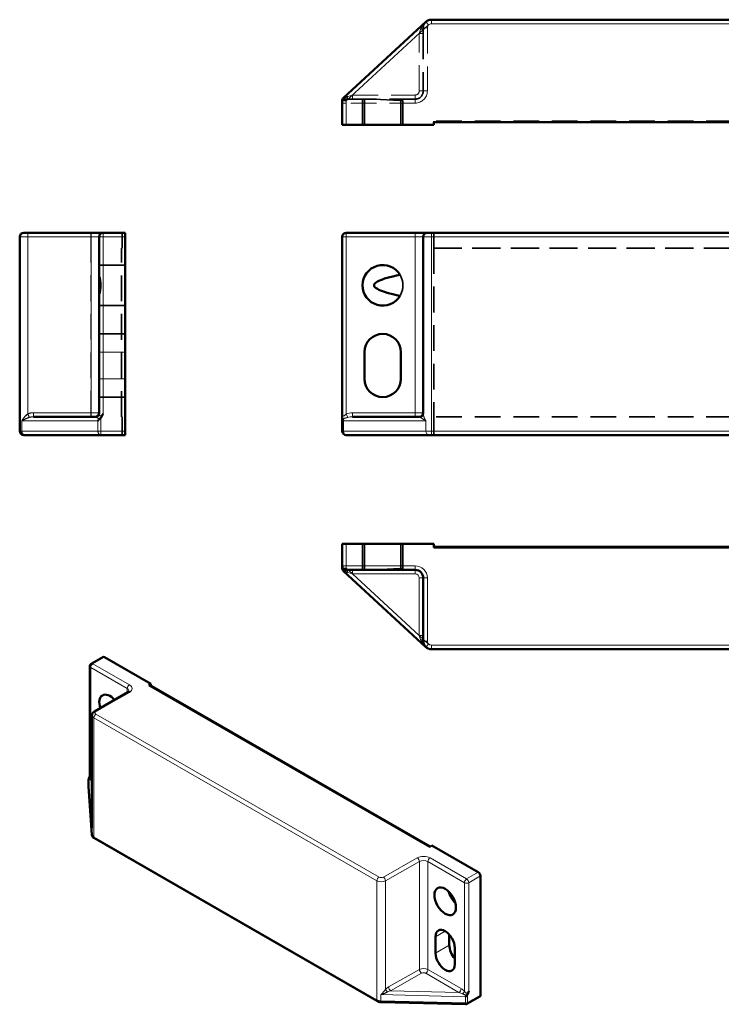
# Model space of a CAD drawing. Header units: millimetres. Extents: x 11 to 184, y 11 to 132.
# Tile 1 of 2: x 11 to 97, y 11 to 132. Entities that reach past the tile are written whole.
import ezdxf

# ---------------------------------------------------------------- set-up
doc = ezdxf.new("R2010")
doc.units = ezdxf.units.MM
doc.header["$LTSCALE"] = 0.5
doc.linetypes.add('CACHE', pattern=[9.525, 6.35, -3.175])
for name, color, linetype, lineweight in [('Arêtes cachées(ISO)', 6, 'CACHE', 35), ('Arêtes tangentes cachées(ISO)', 6, 'CACHE', 18), ('Arêtes tangentes visibles(ISO)', 7, 'Continuous', 18), ('Arêtes visibles(ISO)', 7, 'Continuous', 50)]:
    doc.layers.add(name, color=color, linetype=linetype, lineweight=lineweight)

msp = doc.modelspace()

# ---------------------------------------------------------------- linework, layer by layer
at = {"layer": 'Arêtes cachées(ISO)'}
for p, q in [((60.32, 131.34), (60.32, 130.64)), ((60.32, 130.64), (60.32, 123.54)), ((51.59, 122.54), (50.81, 122.54)), ((59.32, 122.54), (51.59, 122.54)), ((52.81, 122.54), (52.81, 119.34)), ((53.06, 122.54), (53.06, 119.34)), ((54.25, 122.54), (57.81, 122.33)), ((57.56, 122.54), (57.56, 119.34)), ((57.81, 122.33), (57.81, 119.34)), ((61.61, 119.79), (61.61, 119.69)), ((127, 119.79), (61.61, 119.79)), ((23.05, 106.03), (23.15, 106.03)), ((23.05, 106.03), (23.05, 106.03)), ((23.15, 106.03), (23.15, 104.13)), ((61.61, 106.03), (127, 106.03)), ((61.61, 106.03), (61.61, 106.03)), ((61.61, 104.13), (61.61, 106.03)), ((127, 106.03), (61.61, 106.03)), ((23.05, 83.29), (23.05, 104.13)), ((23.15, 104.13), (23.05, 104.13)), ((61.61, 104.13), (127, 104.13)), ((61.61, 104.13), (61.61, 104.13)), ((127, 104.13), (61.61, 104.13)), ((61.61, 104.13), (61.61, 83.29)), ((23.5, 102.03), (20.3, 102.03)), ((23.5, 97.03), (20.3, 97.03)), ((20.3, 93.53), (23.5, 93.53)), ((20.3, 85.73), (23.5, 85.73)), ((23.15, 83.29), (23.05, 83.29)), ((23.15, 83.29), (23.15, 81.03)), ((127, 83.29), (61.61, 83.29)), ((61.61, 81.03), (61.61, 83.29)), ((52.81, 64.38), (52.81, 67.58)), ((53.06, 64.38), (53.06, 67.58)), ((57.56, 64.38), (57.56, 67.58)), ((57.81, 64.59), (57.81, 67.58)), ((54.25, 64.38), (57.81, 64.59))]:
    msp.add_line(p, q, dxfattribs=at)
at = {"layer": 'Arêtes cachées(ISO)', "flags": 128}
for points in [[(60.64, 132.08), (60.62, 132.06), (60.59, 132.03), (60.57, 132.01), (60.55, 131.98), (60.53, 131.96), (60.51, 131.93), (60.49, 131.91), (60.47, 131.88), (60.45, 131.85), (60.44, 131.82), (60.42, 131.79), (60.41, 131.76), (60.39, 131.73), (60.38, 131.7), (60.37, 131.67), (60.36, 131.63), (60.35, 131.6), (60.34, 131.56), (60.33, 131.53), (60.33, 131.49), (60.32, 131.46), (60.32, 131.42), (60.32, 131.38), (60.32, 131.34)], [(50.81, 122.54), (50.78, 122.54), (50.74, 122.54), (50.71, 122.53), (50.68, 122.53), (50.65, 122.52), (50.62, 122.51), (50.59, 122.49), (50.56, 122.48), (50.53, 122.46), (50.5, 122.44), (50.48, 122.42), (50.45, 122.4), (50.43, 122.37), (50.41, 122.35), (50.39, 122.32), (50.37, 122.29), (50.36, 122.26), (50.34, 122.23), (50.33, 122.2), (50.32, 122.17), (50.32, 122.14), (50.31, 122.11), (50.31, 122.08), (50.31, 122.04)], [(57.44, 122.54), (57.47, 122.53), (57.5, 122.51), (57.53, 122.5), (57.55, 122.48), (57.58, 122.47), (57.6, 122.45), (57.62, 122.44), (57.64, 122.43), (57.66, 122.41), (57.68, 122.4), (57.7, 122.39), (57.71, 122.38), (57.73, 122.37), (57.74, 122.37), (57.75, 122.36), (57.77, 122.35), (57.78, 122.35), (57.78, 122.34), (57.79, 122.34), (57.8, 122.33), (57.8, 122.33), (57.8, 122.33), (57.81, 122.33), (57.81, 122.33)], [(20.3, 98.24), (20.33, 98.33), (20.36, 98.44), (20.39, 98.54), (20.42, 98.64), (20.44, 98.75), (20.46, 98.86), (20.48, 98.97), (20.49, 99.08), (20.5, 99.2), (20.51, 99.31), (20.52, 99.42), (20.52, 99.53), (20.52, 99.64), (20.51, 99.76), (20.5, 99.87), (20.49, 99.98), (20.48, 100.09), (20.46, 100.21), (20.44, 100.31), (20.42, 100.42), (20.39, 100.53), (20.36, 100.63), (20.33, 100.73), (20.3, 100.83)], [(57.44, 98.24), (57.5, 98.33), (57.55, 98.44), (57.6, 98.54), (57.64, 98.64), (57.68, 98.75), (57.71, 98.86), (57.74, 98.97), (57.77, 99.08), (57.78, 99.2), (57.8, 99.31), (57.8, 99.42), (57.81, 99.53), (57.8, 99.64), (57.8, 99.76), (57.78, 99.87), (57.77, 99.98), (57.74, 100.09), (57.71, 100.21), (57.68, 100.31), (57.64, 100.42), (57.6, 100.53), (57.55, 100.63), (57.5, 100.73), (57.44, 100.83)], [(20.52, 83.17), (20.52, 83.17), (20.51, 83.17), (20.51, 83.16), (20.51, 83.16), (20.5, 83.16), (20.5, 83.15), (20.5, 83.15), (20.49, 83.15), (20.49, 83.14), (20.49, 83.14), (20.49, 83.14), (20.48, 83.13), (20.48, 83.13), (20.48, 83.13), (20.47, 83.12), (20.47, 83.12), (20.46, 83.12), (20.46, 83.11), (20.46, 83.11), (20.45, 83.11), (20.45, 83.1), (20.45, 83.1), (20.44, 83.1), (20.44, 83.1)], [(20.8, 83.67), (20.79, 83.65), (20.78, 83.63), (20.77, 83.6), (20.76, 83.58), (20.75, 83.56), (20.74, 83.54), (20.73, 83.52), (20.71, 83.49), (20.7, 83.47), (20.69, 83.45), (20.68, 83.43), (20.67, 83.41), (20.66, 83.39), (20.65, 83.37), (20.64, 83.35), (20.62, 83.33), (20.61, 83.31), (20.6, 83.29), (20.59, 83.27), (20.58, 83.25), (20.56, 83.23), (20.55, 83.21), (20.53, 83.19), (20.52, 83.17)], [(57.81, 64.59), (57.81, 64.59), (57.8, 64.59), (57.8, 64.59), (57.8, 64.59), (57.79, 64.58), (57.78, 64.58), (57.78, 64.57), (57.77, 64.57), (57.75, 64.56), (57.74, 64.55), (57.73, 64.54), (57.71, 64.54), (57.7, 64.53), (57.68, 64.52), (57.66, 64.5), (57.64, 64.49), (57.62, 64.48), (57.6, 64.47), (57.58, 64.45), (57.55, 64.44), (57.53, 64.42), (57.5, 64.41), (57.47, 64.39), (57.44, 64.38)]]:
    msp.add_lwpolyline(points, dxfattribs=at)
at = {"layer": 'Arêtes cachées(ISO)'}
msp.add_arc((59.32, 123.54), 1, 270, 0, dxfattribs=at)
msp.add_ellipse((20.52, 82.79), major_axis=(0.458, 0.458), ratio=0.437897, start_param=1.317782, end_param=1.98354, dxfattribs=at)
at = {"layer": 'Arêtes tangentes cachées(ISO)'}
for p, q in [((59.82, 130.64), (59.99, 131.15)), ((60.32, 130.64), (59.82, 130.64)), ((59.82, 123.54), (59.82, 130.64)), ((60.82, 131.34), (60.32, 131.34)), ((60.82, 131.34), (60.82, 123.54)), ((50.99, 122.85), (51.59, 123.04)), ((51.59, 123.04), (51.59, 122.54)), ((51.59, 123.04), (59.32, 123.04)), ((59.32, 122.54), (59.32, 123.04)), ((60.32, 123.54), (59.82, 123.54)), ((60.82, 123.54), (60.32, 123.54)), ((50.31, 122.04), (50.81, 122.04)), ((50.81, 122.54), (50.81, 122.32)), ((59.32, 122.04), (50.81, 122.04)), ((59.32, 122.04), (59.32, 122.54)), ((11.5, 106.03), (11.5, 105.53)), ((19.3, 106.03), (19.3, 105.53)), ((11.5, 83.64), (11.5, 105.53)), ((19.3, 105.53), (19.3, 83.79)), ((20.3, 91.28), (23.5, 91.28)), ((20.3, 87.98), (23.5, 87.98)), ((10.77, 81.53), (10.77, 82.79)), ((11.5, 83.64), (11.69, 83.22)), ((12.21, 83.79), (12.21, 83.29)), ((12.21, 83.79), (12.21, 83.79)), ((19.3, 83.79), (19.3, 83.29)), ((20.15, 81.53), (20.15, 82.79)), ((20.15, 82.79), (20.15, 82.79)), ((20.52, 83.17), (20.52, 81.53)), ((20.8, 83.67), (20.8, 83.67)), ((20.52, 81.03), (20.52, 81.53)), ((50.81, 64.59), (50.31, 64.59)), ((50.81, 64.59), (50.47, 64.23)), ((50.81, 64.59), (51.59, 63.88)), ((59.82, 56.28), (60.98, 55.21)), ((60.64, 54.84), (60.98, 55.21))]:
    msp.add_line(p, q, dxfattribs=at)
at = {"layer": 'Arêtes tangentes cachées(ISO)', "flags": 128}
for points in [[(59.99, 131.15), (60.01, 131.2), (60.02, 131.24), (60.04, 131.28), (60.06, 131.32), (60.08, 131.36), (60.1, 131.4), (60.13, 131.45), (60.15, 131.49), (60.17, 131.53), (60.2, 131.57), (60.23, 131.61), (60.25, 131.64), (60.28, 131.68), (60.31, 131.72), (60.34, 131.76), (60.37, 131.8), (60.4, 131.83), (60.43, 131.87), (60.47, 131.91), (60.5, 131.94), (60.53, 131.98), (60.57, 132.01), (60.6, 132.05), (60.64, 132.08)], [(50.31, 122.41), (50.34, 122.43), (50.37, 122.46), (50.39, 122.48), (50.42, 122.51), (50.45, 122.53), (50.48, 122.56), (50.51, 122.58), (50.54, 122.6), (50.56, 122.62), (50.59, 122.65), (50.62, 122.67), (50.65, 122.68), (50.68, 122.7), (50.71, 122.72), (50.74, 122.74), (50.77, 122.75), (50.79, 122.77), (50.82, 122.78), (50.85, 122.8), (50.88, 122.81), (50.9, 122.82), (50.93, 122.83), (50.96, 122.84), (50.99, 122.85)], [(10.77, 82.79), (10.79, 82.83), (10.81, 82.87), (10.84, 82.91), (10.86, 82.95), (10.89, 82.99), (10.91, 83.02), (10.94, 83.06), (10.97, 83.1), (10.99, 83.14), (11.02, 83.18), (11.05, 83.22), (11.08, 83.25), (11.11, 83.29), (11.15, 83.33), (11.18, 83.36), (11.21, 83.4), (11.25, 83.43), (11.28, 83.47), (11.32, 83.5), (11.35, 83.53), (11.39, 83.56), (11.43, 83.59), (11.46, 83.62), (11.5, 83.64)], [(11.69, 83.22), (11.65, 83.2), (11.61, 83.19), (11.57, 83.17), (11.52, 83.16), (11.48, 83.14), (11.44, 83.13), (11.4, 83.11), (11.36, 83.09), (11.32, 83.07), (11.28, 83.06), (11.24, 83.04), (11.2, 83.02), (11.16, 83), (11.12, 82.98), (11.09, 82.96), (11.05, 82.94), (11.01, 82.93), (10.97, 82.91), (10.94, 82.89), (10.9, 82.87), (10.87, 82.85), (10.83, 82.83), (10.8, 82.81), (10.77, 82.79)], [(20.44, 83.1), (20.41, 83.09), (20.39, 83.09), (20.36, 83.09), (20.34, 83.09), (20.31, 83.09), (20.29, 83.1), (20.26, 83.1), (20.24, 83.1), (20.22, 83.11), (20.2, 83.11), (20.18, 83.12), (20.16, 83.12), (20.14, 83.13), (20.12, 83.14), (20.11, 83.14), (20.09, 83.15), (20.08, 83.16), (20.06, 83.17), (20.05, 83.17), (20.04, 83.18), (20.03, 83.19), (20.01, 83.2), (20, 83.2), (20, 83.21)], [(20.3, 83.63), (20.3, 83.61), (20.31, 83.58), (20.31, 83.55), (20.32, 83.52), (20.33, 83.5), (20.34, 83.47), (20.35, 83.45), (20.37, 83.43), (20.38, 83.41), (20.4, 83.4), (20.43, 83.4), (20.45, 83.4), (20.47, 83.4), (20.5, 83.42), (20.53, 83.43), (20.56, 83.45), (20.58, 83.48), (20.61, 83.5), (20.64, 83.53), (20.67, 83.56), (20.71, 83.59), (20.74, 83.62), (20.77, 83.64), (20.8, 83.67)]]:
    msp.add_lwpolyline(points, dxfattribs=at)
at = {"layer": 'Arêtes tangentes cachées(ISO)'}
for centre, radius, start, end in [((61.32, 131.34), 0.5, 132.703, 180), ((59.32, 123.54), 0.5, 270, 0), ((59.32, 123.54), 1.5, 270, 0)]:
    msp.add_arc(centre, radius, start, end, dxfattribs=at)
for centre, major_axis, ratio, start_param, end_param in [((59.82, 131.34), (0.5, 0), 0.405954, 5.070847, 6.283185), ((50.81, 123.04), (0, -0.5), 0.388824, 0, 1.172047), ((12.21, 82.79), (-1.36, 0), 0.734879, 4.712389, 5.256079), ((12.21, 82.79), (-0.993, 0), 0.503358, 4.712389, 5.256079), ((19.8, 82.79), (0, 0.5), 0.734879, 5.726541, 6.283185), ((19.8, 83.64), (0.5, 0), 0.921312, 5.111138, 6.283185), ((11.13, 81.53), (0, -0.5), 0.734879, 4.712389, 6.283185), ((20.52, 81.53), (0, -0.5), 0.734879, 4.712389, 6.283185)]:
    msp.add_ellipse(centre, major_axis=major_axis, ratio=ratio, start_param=start_param, end_param=end_param, dxfattribs=at)
at = {"layer": 'Arêtes tangentes visibles(ISO)'}
for p, q in [((50.81, 122.32), (60.98, 131.71)), ((60.98, 131.71), (60.64, 132.08)), ((61.32, 131.84), (61.32, 132.34)), ((61.32, 131.84), (127.22, 131.84)), ((50.31, 122.32), (50.81, 122.32)), ((50.47, 122.69), (50.81, 122.32)), ((50.81, 119.34), (50.81, 122.32)), ((20.8, 105.53), (20.8, 106.03)), ((50.81, 106.03), (50.81, 105.53)), ((59.32, 105.53), (59.32, 106.03)), ((61.32, 105.53), (61.32, 106.03)), ((11.49, 105.53), (10.5, 105.53)), ((11.49, 105.53), (11.49, 83.64)), ((11.49, 105.53), (19.31, 105.53)), ((19.31, 105.53), (19.31, 83.79)), ((19.31, 105.53), (20.3, 105.53)), ((20.8, 105.53), (20.3, 105.53)), ((20.8, 83.67), (20.8, 105.53)), ((20.8, 105.53), (23.5, 105.53)), ((50.31, 105.53), (50.81, 105.53)), ((50.81, 105.53), (59.32, 105.53)), ((50.81, 83.64), (50.81, 105.53)), ((59.32, 105.53), (59.32, 83.79)), ((59.32, 105.53), (60.32, 105.53)), ((61.32, 105.53), (60.32, 105.53)), ((61.32, 81.53), (61.32, 105.53)), ((61.32, 105.53), (127.22, 105.53)), ((10.76, 82.79), (10.76, 81.53)), ((10.76, 82.79), (20.15, 82.79)), ((19.31, 83.79), (12.21, 83.79)), ((20.3, 83.79), (19.31, 83.79)), ((20.15, 82.79), (20.15, 81.53)), ((20.52, 81.53), (20.52, 83.18)), ((50.47, 82.79), (60.64, 82.79)), ((50.47, 81.53), (50.47, 82.79)), ((50.81, 83.64), (50.99, 83.21)), ((51.59, 83.79), (51.59, 83.29)), ((59.32, 83.79), (51.59, 83.79)), ((59.32, 83.29), (59.32, 83.79)), ((60.32, 83.79), (59.32, 83.79)), ((60.64, 81.53), (60.64, 82.79)), ((10.5, 81.53), (10.76, 81.53)), ((20.15, 81.53), (10.76, 81.53)), ((20.52, 81.53), (20.15, 81.53)), ((23.5, 81.53), (20.52, 81.53)), ((20.52, 81.03), (20.52, 81.53)), ((50.47, 81.53), (50.31, 81.53)), ((60.64, 81.53), (50.47, 81.53)), ((60.64, 81.53), (61.32, 81.53)), ((61.32, 81.03), (61.32, 81.53)), ((127.22, 81.53), (61.32, 81.53)), ((50.81, 64.88), (50.81, 67.58)), ((50.81, 64.88), (50.31, 64.88)), ((59.32, 64.88), (50.81, 64.88)), ((50.81, 64.88), (50.81, 64.38)), ((59.32, 64.38), (59.32, 64.88)), ((51.59, 63.88), (50.99, 64.07)), ((51.59, 64.38), (51.59, 63.88)), ((59.82, 56.28), (51.59, 63.88)), ((51.59, 63.88), (59.32, 63.88)), ((59.32, 63.88), (59.32, 64.38)), ((59.82, 63.38), (60.32, 63.38)), ((59.82, 63.38), (59.82, 56.28)), ((60.32, 63.38), (60.82, 63.38)), ((60.82, 55.58), (60.82, 63.38)), ((59.82, 56.28), (60.32, 56.28)), ((59.99, 55.77), (59.82, 56.28)), ((60.32, 55.58), (60.82, 55.58)), ((127.22, 55.08), (61.32, 55.08)), ((61.32, 54.58), (61.32, 55.08)), ((19.53, 52.77), (20.96, 53.59)), ((19.27, 52.31), (23.78, 49.71)), ((19.27, 38.88), (19.27, 52.31)), ((24.04, 50.17), (19.53, 52.77)), ((19.91, 46.87), (24.04, 49.25)), ((23.78, 49.71), (23.78, 49.23)), ((54.86, 26.44), (19.91, 46.57)), ((19.64, 46.11), (54.59, 25.98)), ((19.64, 31.39), (19.64, 46.11)), ((19.01, 38.42), (19.42, 32.45)), ((19.01, 37.65), (19.01, 38.42)), ((19.41, 38.28), (19.42, 38.27)), ((19.42, 38.15), (19.41, 38.28)), ((19.42, 31.68), (19.01, 37.65)), ((19.42, 31.68), (19.42, 32.45)), ((54.59, 11.27), (19.64, 31.39)), ((59.57, 28.8), (55.39, 26.44)), ((55.65, 25.98), (59.84, 28.34)), ((59.84, 28.34), (59.84, 15.01)), ((60.89, 28.34), (65.4, 25.74)), ((60.89, 28.34), (60.89, 15.01)), ((65.67, 26.2), (61.16, 28.8)), ((67.1, 27.02), (65.67, 26.2)), ((54.59, 25.98), (54.59, 11.27)), ((55.65, 25.98), (55.65, 12.55)), ((65.4, 25.74), (65.4, 12.31)), ((65.94, 25.74), (67.37, 26.57)), ((65.94, 12.34), (65.94, 25.74)), ((61.83, 19.06), (63.02, 19.75)), ((61.83, 17.04), (63.52, 18.02)), ((59.84, 15.01), (56.03, 12.86)), ((64.99, 12.65), (60.89, 15.01)), ((56.29, 12.4), (60.1, 14.55)), ((60.63, 14.55), (64.72, 12.19)), ((64.72, 12.19), (56.29, 12.4)), ((55.09, 11.91), (55.09, 11.14)), ((55.09, 11.91), (65.51, 11.65)), ((65.51, 10.88), (55.09, 11.14)), ((65.51, 11.65), (65.51, 10.88)), ((65.79, 10.94), (65.79, 11.95)), ((67.37, 11.85), (65.79, 10.94))]:
    msp.add_line(p, q, dxfattribs=at)
at = {"layer": 'Arêtes tangentes visibles(ISO)', "flags": 128}
for points in [[(11.49, 83.64), (11.45, 83.61), (11.42, 83.58), (11.38, 83.56), (11.34, 83.53), (11.31, 83.49), (11.27, 83.46), (11.24, 83.43), (11.21, 83.39), (11.17, 83.36), (11.14, 83.32), (11.11, 83.29), (11.08, 83.25), (11.05, 83.21), (11.02, 83.18), (10.99, 83.14), (10.96, 83.1), (10.93, 83.06), (10.91, 83.02), (10.88, 82.98), (10.86, 82.94), (10.83, 82.91), (10.81, 82.87), (10.79, 82.83), (10.76, 82.79)], [(10.76, 82.79), (10.8, 82.81), (10.83, 82.83), (10.86, 82.85), (10.9, 82.87), (10.93, 82.89), (10.97, 82.91), (11.01, 82.92), (11.04, 82.94), (11.08, 82.96), (11.12, 82.98), (11.16, 83), (11.19, 83.02), (11.23, 83.04), (11.27, 83.06), (11.31, 83.07), (11.35, 83.09), (11.39, 83.11), (11.43, 83.12), (11.47, 83.14), (11.51, 83.16), (11.56, 83.17), (11.6, 83.19), (11.64, 83.2), (11.68, 83.21)], [(20, 83.21), (20.01, 83.2), (20.02, 83.2), (20.03, 83.19), (20.04, 83.18), (20.05, 83.17), (20.06, 83.17), (20.08, 83.16), (20.09, 83.15), (20.11, 83.14), (20.13, 83.14), (20.14, 83.13), (20.16, 83.12), (20.18, 83.12), (20.2, 83.11), (20.22, 83.11), (20.24, 83.1), (20.26, 83.1), (20.29, 83.1), (20.31, 83.09), (20.34, 83.09), (20.36, 83.09), (20.39, 83.09), (20.41, 83.09), (20.44, 83.1)], [(20.8, 83.67), (20.77, 83.64), (20.74, 83.62), (20.71, 83.59), (20.68, 83.56), (20.64, 83.53), (20.61, 83.51), (20.59, 83.48), (20.56, 83.46), (20.53, 83.43), (20.5, 83.42), (20.47, 83.4), (20.45, 83.4), (20.43, 83.4), (20.4, 83.4), (20.38, 83.41), (20.37, 83.43), (20.35, 83.45), (20.34, 83.47), (20.33, 83.5), (20.32, 83.52), (20.31, 83.55), (20.31, 83.58), (20.3, 83.61), (20.3, 83.63)], [(50.81, 83.64), (50.78, 83.61), (50.74, 83.58), (50.71, 83.55), (50.68, 83.52), (50.65, 83.5), (50.62, 83.47), (50.59, 83.45), (50.56, 83.43), (50.53, 83.41), (50.5, 83.4), (50.48, 83.4), (50.45, 83.4), (50.43, 83.4), (50.41, 83.42), (50.39, 83.43), (50.37, 83.45), (50.36, 83.48), (50.34, 83.5), (50.33, 83.53), (50.32, 83.56), (50.32, 83.59), (50.31, 83.62), (50.31, 83.64), (50.31, 83.67)], [(50.31, 83.1), (50.34, 83.09), (50.37, 83.09), (50.39, 83.09), (50.42, 83.09), (50.45, 83.09), (50.48, 83.1), (50.51, 83.1), (50.54, 83.1), (50.56, 83.11), (50.59, 83.11), (50.62, 83.12), (50.65, 83.12), (50.68, 83.13), (50.71, 83.14), (50.74, 83.14), (50.77, 83.15), (50.79, 83.16), (50.82, 83.17), (50.85, 83.17), (50.88, 83.18), (50.9, 83.19), (50.93, 83.2), (50.96, 83.2), (50.99, 83.21)], [(59.99, 83.22), (60.01, 83.2), (60.02, 83.19), (60.04, 83.17), (60.06, 83.16), (60.08, 83.14), (60.1, 83.13), (60.13, 83.11), (60.15, 83.09), (60.17, 83.07), (60.2, 83.06), (60.23, 83.04), (60.25, 83.02), (60.28, 83), (60.31, 82.98), (60.34, 82.96), (60.37, 82.94), (60.4, 82.93), (60.43, 82.91), (60.47, 82.89), (60.5, 82.87), (60.53, 82.85), (60.57, 82.83), (60.6, 82.81), (60.64, 82.79)], [(60.64, 82.79), (60.62, 82.83), (60.59, 82.87), (60.57, 82.91), (60.55, 82.95), (60.53, 82.99), (60.51, 83.02), (60.49, 83.06), (60.47, 83.1), (60.45, 83.14), (60.44, 83.18), (60.42, 83.22), (60.41, 83.25), (60.39, 83.29), (60.38, 83.33), (60.37, 83.36), (60.36, 83.4), (60.35, 83.43), (60.34, 83.47), (60.33, 83.5), (60.33, 83.53), (60.32, 83.56), (60.32, 83.59), (60.32, 83.62), (60.32, 83.64)], [(50.31, 64.51), (50.34, 64.49), (50.37, 64.46), (50.39, 64.44), (50.42, 64.41), (50.45, 64.39), (50.48, 64.36), (50.51, 64.34), (50.54, 64.32), (50.56, 64.29), (50.59, 64.27), (50.62, 64.25), (50.65, 64.23), (50.68, 64.22), (50.71, 64.2), (50.74, 64.18), (50.77, 64.17), (50.79, 64.15), (50.82, 64.14), (50.85, 64.12), (50.88, 64.11), (50.9, 64.1), (50.93, 64.09), (50.96, 64.08), (50.99, 64.07)], [(59.99, 55.77), (60.01, 55.72), (60.02, 55.68), (60.04, 55.64), (60.06, 55.6), (60.08, 55.56), (60.1, 55.52), (60.13, 55.47), (60.15, 55.43), (60.17, 55.39), (60.2, 55.35), (60.23, 55.31), (60.25, 55.27), (60.28, 55.24), (60.31, 55.2), (60.34, 55.16), (60.37, 55.12), (60.4, 55.08), (60.43, 55.05), (60.47, 55.01), (60.5, 54.98), (60.53, 54.94), (60.57, 54.91), (60.6, 54.87), (60.64, 54.84)], [(19.08, 38.75), (19.08, 38.73), (19.08, 38.71), (19.08, 38.69), (19.08, 38.68), (19.08, 38.66), (19.08, 38.65), (19.09, 38.63), (19.09, 38.62), (19.09, 38.61), (19.1, 38.6), (19.1, 38.59), (19.11, 38.57), (19.11, 38.56), (19.12, 38.55), (19.13, 38.54), (19.13, 38.54), (19.14, 38.53), (19.15, 38.52), (19.16, 38.51), (19.16, 38.5), (19.17, 38.5), (19.18, 38.49), (19.19, 38.48), (19.2, 38.48)], [(19.27, 38.88), (19.26, 38.88), (19.25, 38.88), (19.24, 38.87), (19.23, 38.87), (19.23, 38.87), (19.22, 38.86), (19.21, 38.86), (19.21, 38.86), (19.2, 38.86), (19.2, 38.85), (19.19, 38.85), (19.19, 38.85), (19.18, 38.85), (19.18, 38.85), (19.17, 38.85), (19.17, 38.85), (19.17, 38.85), (19.16, 38.86), (19.16, 38.86), (19.16, 38.86), (19.16, 38.87), (19.16, 38.88), (19.16, 38.88), (19.16, 38.89)], [(19.42, 32.6), (19.42, 32.59), (19.42, 32.58), (19.42, 32.58), (19.42, 32.57), (19.42, 32.57), (19.42, 32.56), (19.42, 32.55), (19.42, 32.55), (19.42, 32.54), (19.42, 32.54), (19.42, 32.53), (19.42, 32.52), (19.42, 32.52), (19.42, 32.51), (19.42, 32.5), (19.42, 32.5), (19.42, 32.49), (19.42, 32.49), (19.42, 32.48), (19.42, 32.47), (19.42, 32.47), (19.42, 32.46), (19.42, 32.46), (19.42, 32.45)], [(19.42, 32.45), (19.42, 32.45), (19.42, 32.45), (19.42, 32.46), (19.42, 32.46), (19.42, 32.46), (19.42, 32.46), (19.42, 32.46), (19.42, 32.46), (19.42, 32.47), (19.42, 32.47), (19.42, 32.47), (19.42, 32.47), (19.42, 32.47), (19.42, 32.48), (19.42, 32.48), (19.42, 32.48), (19.42, 32.48), (19.42, 32.48), (19.42, 32.49), (19.42, 32.49), (19.42, 32.49), (19.42, 32.49), (19.42, 32.49), (19.42, 32.5)], [(55.65, 12.55), (55.63, 12.53), (55.61, 12.5), (55.58, 12.47), (55.56, 12.44), (55.54, 12.41), (55.52, 12.39), (55.5, 12.36), (55.47, 12.33), (55.45, 12.3), (55.43, 12.27), (55.4, 12.25), (55.38, 12.22), (55.36, 12.19), (55.33, 12.16), (55.31, 12.14), (55.28, 12.11), (55.26, 12.08), (55.24, 12.06), (55.21, 12.03), (55.19, 12.01), (55.16, 11.98), (55.14, 11.96), (55.11, 11.93), (55.09, 11.91)], [(55.09, 11.91), (55.13, 11.92), (55.16, 11.93), (55.2, 11.94), (55.23, 11.96), (55.27, 11.97), (55.31, 11.98), (55.34, 11.99), (55.38, 12.01), (55.42, 12.02), (55.45, 12.04), (55.49, 12.05), (55.52, 12.06), (55.56, 12.08), (55.59, 12.09), (55.63, 12.11), (55.66, 12.12), (55.69, 12.14), (55.73, 12.16), (55.76, 12.17), (55.79, 12.19), (55.83, 12.2), (55.86, 12.22), (55.89, 12.24), (55.92, 12.25)], [(65.94, 12.34), (65.92, 12.31), (65.9, 12.29), (65.88, 12.26), (65.86, 12.24), (65.84, 12.21), (65.82, 12.19), (65.79, 12.17), (65.77, 12.15), (65.75, 12.13), (65.72, 12.12), (65.7, 12.11), (65.67, 12.1), (65.65, 12.1), (65.62, 12.11), (65.59, 12.12), (65.57, 12.13), (65.55, 12.15), (65.52, 12.17), (65.5, 12.19), (65.48, 12.21), (65.46, 12.24), (65.44, 12.26), (65.42, 12.29), (65.4, 12.31)], [(65.15, 12.02), (65.17, 12.01), (65.19, 12), (65.21, 11.99), (65.23, 11.98), (65.25, 11.97), (65.27, 11.96), (65.29, 11.95), (65.32, 11.94), (65.34, 11.93), (65.36, 11.92), (65.39, 11.92), (65.41, 11.91), (65.44, 11.9), (65.46, 11.9), (65.49, 11.89), (65.52, 11.89), (65.54, 11.88), (65.57, 11.88), (65.6, 11.88), (65.63, 11.87), (65.66, 11.87), (65.68, 11.87), (65.71, 11.87), (65.74, 11.88)]]:
    msp.add_lwpolyline(points, dxfattribs=at)
at = {"layer": 'Arêtes tangentes visibles(ISO)'}
for centre, radius, start, end in [((61.32, 131.34), 0.5, 90, 132.703), ((59.32, 63.38), 1.5, 0, 90), ((59.32, 63.38), 0.5, 0, 90), ((61.32, 55.58), 0.5, 180, 270)]:
    msp.add_arc(centre, radius, start, end, dxfattribs=at)
for centre, major_axis, ratio, start_param, end_param in [((11.5, 105.53), (0, 0.5), 0.01, 0, 1.570796), ((19.32, 105.53), (0, 0.5), 0.01, 0, 1.570796), ((12.21, 82.79), (-1.37, 0), 0.730663, 4.712389, 5.264124), ((11.49, 83.64), (0.205, -0.456), 0.00912, 0.361904, 1.566695), ((12.2, 82.79), (-1, 0), 0.500045, 4.712389, 5.264124), ((12.2, 83.79), (0, -0.5), 0.01, 0, 1.570796), ((19.31, 83.79), (0, -0.5), 0.01, 0, 1.570796), ((19.8, 82.79), (0, -0.5), 0.737418, 2.581824, 3.141593), ((19.8, 83.63), (0.5, 0), 0.920911, 5.114717, 6.283185), ((51.59, 82.79), (-1.47, 0), 0.678199, 4.712389, 5.269033), ((51.59, 82.79), (-1.14, 0), 0.440375, 4.712389, 5.269033), ((59.82, 82.79), (0, -0.5), 0.678199, 2.597902, 3.141593), ((59.82, 83.64), (0.5, 0), 0.913893, 5.070847, 6.283185), ((11.13, 81.53), (0, -0.5), 0.737418, 4.712389, 6.283185), ((20.52, 81.53), (0, -0.5), 0.737418, 4.712389, 6.283185), ((50.81, 81.53), (0, -0.5), 0.678199, 4.712389, 6.283185), ((60.98, 81.53), (0, -0.5), 0.678199, 4.712389, 6.283185), ((50.81, 63.88), (0, 0.5), 0.388824, 5.111138, 6.283185), ((59.82, 55.58), (0.5, 0), 0.405954, 0, 1.212338), ((19.53, 52.46), (-0.375, 0), 0.575862, 0, 0.785398), ((19.53, 52.46), (0.187, 0.325), 0.578093, 0.783464, 2.354261), ((19.53, 52.46), (-0.187, 0.325), 0.578093, 5.499721, 6.283185), ((24.04, 49.86), (-0.187, -0.325), 0.578093, 3.925057, 5.495853), ((23.25, 49.71), (1.13, 0), 0.575862, 5.497787, 7.068583), ((23.25, 49.41), (0.75, 0), 0.575862, 0.000214, 0.785398), ((24.04, 48.95), (-0.187, 0.325), 0.578093, 5.499721, 6.283185), ((20.17, 46.41), (-0.75, 0), 0.575862, 0, 0.785398), ((19.91, 46.26), (-0.187, -0.325), 0.578093, 3.925057, 5.495853), ((19.91, 46.57), (-0.187, 0.325), 0.578093, 5.499721, 6.283185), ((20.17, 46.72), (-0.375, 0), 0.575862, 5.497787, 7.068583), ((19, 38.73), (-0.033, -0.374), 0.756513, 0.885274, 2.057321), ((19.41, 37.97), (-0.376, 0.541), 0.287277, 5.104108, 5.660752), ((19.68, 38.13), (0.704, -0.672), 0.505979, 2.354701, 2.577401), ((19.41, 38.59), (-0.187, -0.325), 0.578093, 0.783464, 0.816875), ((19.38, 37.66), (-0.375, 0), 0.575862, 0, 0.04009), ((19.38, 37.66), (-0.374, -0.026), 0.81689, 6.226347, 6.283185), ((20.17, 31.7), (-0.75, 0), 0.575862, 0.04009, 0.785398), ((19.8, 31.69), (-0.374, -0.026), 0.81689, 6.226347, 6.283185), ((19.91, 31.54), (-0.187, -0.325), 0.578093, 5.495853, 6.283185), ((60.36, 28.34), (-1.12, 0), 0.575862, 3.926991, 5.487787), ((59.57, 28.5), (-0.184, 0.327), 0.572284, 3.933874, 5.504671), ((60.36, 28.03), (0.75, 0), 0.575862, 0.785398, 2.346195), ((61.16, 28.49), (0.187, 0.325), 0.578093, 0.783464, 2.354261), ((54.86, 26.13), (0.187, 0.325), 0.578093, 0.783464, 2.354261), ((55.12, 26.29), (0.75, 0), 0.575862, 3.926991, 5.487787), ((55.12, 26.59), (-0.375, 0), 0.575862, 0.785398, 2.346195), ((55.39, 26.13), (-0.184, 0.327), 0.572284, 3.933874, 5.504671), ((65.67, 25.89), (-0.187, -0.325), 0.578093, 3.925057, 5.495853), ((65.67, 25.89), (0.375, 0), 0.575862, 3.926991, 5.497787), ((65.67, 25.89), (0.187, -0.325), 0.578093, 0.787332, 2.358128), ((60.36, 14.7), (-0.75, 0), 0.575862, 3.926991, 5.487787), ((60.1, 14.86), (0.184, -0.327), 0.572284, 3.933874, 5.504671), ((60.36, 14.39), (0.375, 0), 0.575862, 0.785398, 2.346195), ((60.63, 14.85), (-0.187, -0.325), 0.578093, 0.783464, 2.354261), ((56.03, 12.25), (-0.645, -0.655), 0.53152, 4.21713, 4.768865), ((55.91, 12.4), (0.275, -0.255), 0.285756, 3.796706, 5.001497), ((56.29, 12.09), (-0.711, -0.236), 0.391846, 4.583016, 5.134751), ((56.29, 12.71), (0.184, -0.327), 0.572284, 3.933874, 5.504671), ((64.72, 12.49), (-0.187, -0.325), 0.578093, 0.783464, 2.354261), ((64.72, 11.88), (0.796, -0.271), 0.347592, 1.128709, 1.688478), ((64.99, 12.03), (-0.708, 0.673), 0.504693, 4.599892, 5.159661), ((65.14, 12.16), (-0.273, -0.257), 0.307917, 1.32007, 2.488538), ((55.12, 11.57), (-0.75, 0), 0.575862, 0.785398, 1.526955), ((54.86, 11.42), (-0.187, -0.325), 0.578093, 5.495853, 6.283185), ((55.11, 11.36), (-0.009, -0.375), 0.035831, 5.326499, 6.283185), ((65.52, 11.09), (0.375, 0), 0.575862, 4.668548, 5.497787), ((65.52, 11.09), (-0.009, -0.375), 0.035831, 5.326499, 6.283185), ((65.52, 11.09), (0.187, -0.325), 0.578093, 0, 0.787332)]:
    msp.add_ellipse(centre, major_axis=major_axis, ratio=ratio, start_param=start_param, end_param=end_param, dxfattribs=at)
at = {"layer": 'Arêtes visibles(ISO)'}
for p, q in [((60.64, 132.08), (50.47, 122.69)), ((127.22, 132.34), (61.32, 132.34)), ((50.31, 122.32), (50.31, 119.34)), ((50.81, 119.34), (50.31, 119.34)), ((50.81, 119.34), (61.61, 119.34)), ((61.61, 119.34), (61.61, 119.69)), ((127, 119.69), (61.61, 119.69)), ((11, 106.03), (11.5, 106.03)), ((19.32, 106.03), (11.5, 106.03)), ((20.8, 106.03), (19.32, 106.03)), ((23.5, 106.03), (20.8, 106.03)), ((23.5, 106.03), (23.5, 105.53)), ((59.32, 106.03), (50.81, 106.03)), ((60.82, 106.03), (59.32, 106.03)), ((60.82, 106.03), (61.32, 106.03)), ((127.22, 106.03), (61.32, 106.03)), ((10.5, 105.53), (10.5, 81.53)), ((20.3, 105.53), (20.3, 83.63)), ((23.5, 81.53), (23.5, 105.53)), ((50.31, 105.53), (50.31, 83.67)), ((60.32, 83.64), (60.32, 105.53)), ((53.06, 87.98), (53.06, 91.28)), ((57.56, 91.28), (57.56, 87.98)), ((19.8, 83.29), (12.2, 83.29)), ((50.31, 83.67), (50.31, 83.17)), ((50.31, 83.17), (50.31, 81.53)), ((59.82, 83.29), (51.59, 83.29)), ((23.5, 81.53), (23.5, 81.03)), ((11.13, 81.03), (11, 81.03)), ((11.13, 81.03), (20.52, 81.03)), ((20.52, 81.03), (23.5, 81.03)), ((50.81, 81.03), (60.98, 81.03)), ((61.32, 81.03), (60.98, 81.03)), ((61.32, 81.03), (127.22, 81.03)), ((50.31, 67.58), (50.81, 67.58)), ((50.31, 67.58), (50.31, 64.88)), ((61.61, 67.58), (50.81, 67.58)), ((61.61, 67.58), (61.61, 67.13)), ((127, 67.23), (61.61, 67.23)), ((61.61, 67.13), (127, 67.13)), ((50.31, 64.88), (50.31, 64.59)), ((50.47, 64.23), (60.64, 54.84)), ((50.81, 64.38), (59.32, 64.38)), ((60.32, 63.38), (60.32, 55.58)), ((19.34, 52.79), (20.78, 53.61)), ((26.69, 50.29), (20.96, 53.59)), ((61.32, 54.58), (127.22, 54.58)), ((19.16, 38.89), (19.16, 52.46)), ((26.69, 50.29), (26.45, 50.16)), ((26.45, 50.16), (61.13, 30.19)), ((26.51, 50.19), (26.46, 50.16)), ((61.18, 30.22), (26.51, 50.19)), ((26.69, 50.29), (26.69, 50.08)), ((19.72, 46.89), (23.86, 49.27)), ((19.42, 32.5), (19.42, 46.41)), ((19.01, 37.66), (19.01, 38.44)), ((19.16, 38.89), (19.16, 38.89)), ((19.01, 37.64), (19.42, 31.66)), ((19.72, 31.22), (54.67, 11.09)), ((61.37, 30.32), (61.13, 30.19)), ((67.1, 27.02), (61.37, 30.32)), ((67.37, 11.85), (67.37, 26.57)), ((61.83, 17.04), (61.83, 19.06)), ((63.52, 19.34), (63.52, 18.02)), ((64.21, 17.69), (64.21, 15.67)), ((55.1, 10.98), (65.51, 10.72)), ((65.71, 10.77), (67.29, 11.68))]:
    msp.add_line(p, q, dxfattribs=at)
at = {"layer": 'Arêtes visibles(ISO)', "flags": 128}
for points in [[(57.44, 98.24), (57, 98.33), (56.58, 98.43), (56.2, 98.52), (55.86, 98.62), (55.55, 98.71), (55.28, 98.8), (55.03, 98.9), (54.83, 98.99), (54.65, 99.08), (54.5, 99.17), (54.39, 99.26), (54.31, 99.35), (54.27, 99.44), (54.25, 99.53), (54.27, 99.62), (54.31, 99.71), (54.39, 99.81), (54.5, 99.9), (54.65, 99.99), (54.83, 100.08), (55.03, 100.17), (55.28, 100.26), (55.55, 100.36), (55.86, 100.45), (56.2, 100.54), (56.58, 100.64), (57, 100.73), (57.44, 100.83)], [(20.44, 83.1), (20.44, 83.1), (20.45, 83.1), (20.45, 83.11), (20.45, 83.11), (20.46, 83.11), (20.46, 83.11), (20.47, 83.12), (20.47, 83.12), (20.47, 83.12), (20.48, 83.13), (20.48, 83.13), (20.48, 83.13), (20.49, 83.14), (20.49, 83.14), (20.49, 83.14), (20.5, 83.15), (20.5, 83.15), (20.5, 83.15), (20.51, 83.16), (20.51, 83.16), (20.51, 83.17), (20.52, 83.17), (20.52, 83.17), (20.52, 83.18)], [(20.52, 83.18), (20.54, 83.19), (20.55, 83.21), (20.56, 83.23), (20.58, 83.25), (20.59, 83.27), (20.6, 83.29), (20.61, 83.31), (20.63, 83.33), (20.64, 83.35), (20.65, 83.37), (20.66, 83.39), (20.67, 83.41), (20.68, 83.43), (20.69, 83.45), (20.7, 83.48), (20.71, 83.5), (20.73, 83.52), (20.74, 83.54), (20.75, 83.56), (20.76, 83.58), (20.77, 83.61), (20.78, 83.63), (20.79, 83.65), (20.8, 83.67)], [(50.31, 83.17), (50.31, 83.17), (50.31, 83.17), (50.31, 83.16), (50.31, 83.16), (50.31, 83.16), (50.31, 83.15), (50.31, 83.15), (50.31, 83.15), (50.31, 83.14), (50.31, 83.14), (50.31, 83.14), (50.31, 83.13), (50.31, 83.13), (50.31, 83.13), (50.31, 83.12), (50.31, 83.12), (50.31, 83.12), (50.31, 83.11), (50.31, 83.11), (50.31, 83.11), (50.31, 83.1), (50.31, 83.1), (50.31, 83.1), (50.31, 83.1)], [(50.31, 64.59), (50.31, 64.59), (50.31, 64.59), (50.31, 64.59), (50.31, 64.58), (50.31, 64.58), (50.31, 64.58), (50.31, 64.57), (50.31, 64.57), (50.31, 64.57), (50.31, 64.56), (50.31, 64.56), (50.31, 64.56), (50.31, 64.55), (50.31, 64.55), (50.31, 64.55), (50.31, 64.54), (50.31, 64.54), (50.31, 64.54), (50.31, 64.53), (50.31, 64.53), (50.31, 64.53), (50.31, 64.52), (50.31, 64.52), (50.31, 64.51)], [(23.86, 49.27), (23.94, 49.33), (23.98, 49.37), (24, 49.4), (24, 49.41)], [(19.42, 46.41), (19.45, 46.58), (19.52, 46.71), (19.62, 46.82), (19.72, 46.89)], [(19.12, 38.82), (19.12, 38.82), (19.11, 38.81), (19.11, 38.81), (19.11, 38.81), (19.11, 38.8), (19.11, 38.8), (19.11, 38.8), (19.1, 38.8), (19.1, 38.79), (19.1, 38.79), (19.1, 38.79), (19.1, 38.78), (19.1, 38.78), (19.09, 38.78), (19.09, 38.77), (19.09, 38.77), (19.09, 38.77), (19.09, 38.76), (19.09, 38.76), (19.08, 38.76), (19.08, 38.76), (19.08, 38.75), (19.08, 38.75), (19.08, 38.75)], [(19.16, 38.91), (19.15, 38.9), (19.15, 38.9), (19.15, 38.89), (19.15, 38.89), (19.15, 38.89), (19.15, 38.88), (19.15, 38.88), (19.14, 38.88), (19.14, 38.87), (19.14, 38.87), (19.14, 38.87), (19.14, 38.86), (19.14, 38.86), (19.13, 38.86), (19.13, 38.85), (19.13, 38.85), (19.13, 38.85), (19.13, 38.84), (19.13, 38.84), (19.12, 38.83), (19.12, 38.83), (19.12, 38.83), (19.12, 38.82), (19.12, 38.82)], [(19.42, 31.66), (19.46, 31.51), (19.53, 31.38), (19.62, 31.29), (19.72, 31.22)], [(65.79, 11.95), (65.79, 11.96), (65.8, 11.98), (65.81, 11.99), (65.82, 12.01), (65.82, 12.03), (65.83, 12.04), (65.84, 12.06), (65.84, 12.07), (65.85, 12.09), (65.85, 12.11), (65.86, 12.12), (65.87, 12.14), (65.87, 12.15), (65.88, 12.17), (65.88, 12.19), (65.89, 12.2), (65.89, 12.22), (65.9, 12.24), (65.91, 12.25), (65.91, 12.27), (65.92, 12.29), (65.92, 12.3), (65.93, 12.32), (65.94, 12.34)], [(54.67, 11.09), (54.77, 11.04), (54.88, 11.01), (54.99, 10.99), (55.1, 10.98)], [(65.74, 11.88), (65.74, 11.88), (65.74, 11.88), (65.75, 11.88), (65.75, 11.89), (65.75, 11.89), (65.75, 11.89), (65.76, 11.9), (65.76, 11.9), (65.76, 11.9), (65.76, 11.9), (65.76, 11.91), (65.77, 11.91), (65.77, 11.91), (65.77, 11.92), (65.77, 11.92), (65.77, 11.92), (65.77, 11.93), (65.78, 11.93), (65.78, 11.93), (65.78, 11.93), (65.78, 11.94), (65.78, 11.94), (65.79, 11.94), (65.79, 11.95)]]:
    msp.add_lwpolyline(points, dxfattribs=at)
at = {"layer": 'Arêtes visibles(ISO)'}
for centre, radius, start, end in [((61.32, 131.34), 1, 90, 132.703), ((50.81, 122.32), 0.5, 132.703, 180), ((11, 105.53), 0.5, 90, 180), ((20.8, 105.53), 0.5, 90, 180), ((50.81, 105.53), 0.5, 90, 180), ((60.82, 105.53), 0.5, 90, 180), ((55.31, 99.53), 2.5, 31.2269, 328.7731), ((55.31, 91.28), 2.25, 0, 180), ((55.31, 87.98), 2.25, 180, 0), ((19.8, 83.79), 0.5, 270, 0), ((59.82, 83.79), 0.5, 270, 0), ((11, 81.53), 0.5, 180, 270), ((50.81, 81.53), 0.5, 180, 270), ((50.81, 64.88), 0.5, 180, 270), ((50.81, 64.59), 0.5, 189.1519, 227.297), ((59.32, 63.38), 1, 0, 90), ((61.32, 55.58), 1, 180, 270), ((19.53, 52.46), 0.375, 119.936, 180), ((19.38, 37.66), 0.375, 180, 183.9844), ((65.52, 11.09), 0.375, 268.5529, 299.936)]:
    msp.add_arc(centre, radius, start, end, dxfattribs=at)
for centre, major_axis, ratio, start_param, end_param in [((20.52, 82.79), (0.458, 0.458), 0.440135, 1.319531, 1.985416), ((50.81, 82.79), (-0.466, 0.466), 0.39092, 0.532384, 1.198142), ((20.96, 53.29), (-0.187, 0.325), 0.578093, 5.499721, 6.283185), ((21.65, 47.26), (-0.94, 1.62), 0.578093, 5.064523, 7.501847), ((23.35, 48.23), (0.94, -1.62), 0.578093, 4.269113, 4.360255), ((19.38, 38.43), (-0.018, 0.522), 0.717185, 0.896664, 1.562422), ((67.1, 26.72), (-0.187, 0.325), 0.578093, 3.928925, 5.499721), ((64.72, 24.41), (0.94, -1.62), 0.578093, 4.269113, 5.155665), ((63.02, 18.38), (-0.84, 1.46), 0.578093, 3.928925, 7.070517), ((63.02, 16.35), (0.84, -1.46), 0.578093, 3.928925, 7.070517), ((64.72, 17.33), (0.84, -1.46), 0.578093, 3.928925, 5.063825), ((65.52, 11.86), (0.36, 0.351), 0.30062, 4.383413, 5.049298), ((67.1, 12), (0.187, -0.325), 0.578093, 0, 0.787332)]:
    msp.add_ellipse(centre, major_axis=major_axis, ratio=ratio, start_param=start_param, end_param=end_param, dxfattribs=at)
msp.add_ellipse((63.02, 23.44), major_axis=(-0.94, 1.62), ratio=0.578093, dxfattribs=at)

doc.saveas('drawing.dxf')
